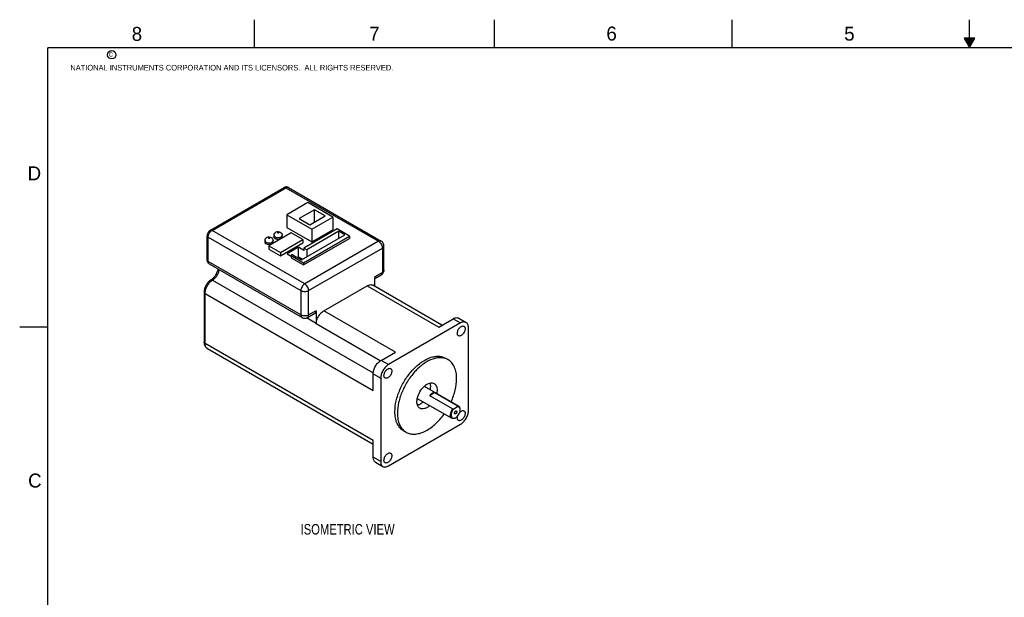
# Model space of a CAD drawing. Header units: inches. Extents: x 0 to 34, y 0 to 22.
# Tile 2 of 13: x 0 to 17.6, y 11.7 to 22. Entities that reach past the tile are written whole.
import ezdxf

# ---------------------------------------------------------------- set-up
doc = ezdxf.new("R2010")
doc.units = ezdxf.units.IN
doc.header["$LTSCALE"] = 1.87
doc.header["$MEASUREMENT"] = 0
doc.layers.get('0').update_dxf_attribs({"linetype": 'CONTINUOUS'})
doc.layers.add('DETAIL', color=7, linetype='CONTINUOUS')
doc.styles.get("Standard").update_dxf_attribs({"font": 'txt', "width": 0.8})
doc.styles.add('TEXTSTYLE_2', font='txt')

msp = doc.modelspace()

# ---------------------------------------------------------------- linework, layer by layer
at = {"color": 2, "linetype": 'CONTINUOUS'}
for p, q in [((4.2, 21.5), (4.2, 22)), ((8.5, 21.5), (8.5, 22)), ((12.75, 21.5), (12.75, 22)), ((17, 21.5), (17, 22)), ((16.902, 21.67), (17, 21.5)), ((17.098, 21.67), (16.902, 21.67)), ((16.908, 21.66), (17.092, 21.66)), ((16.913, 21.65), (17.087, 21.65)), ((16.919, 21.64), (17.081, 21.64)), ((16.925, 21.63), (17.075, 21.63)), ((16.931, 21.62), (17.069, 21.62)), ((16.937, 21.61), (17.064, 21.61)), ((16.942, 21.6), (17.058, 21.6)), ((16.948, 21.59), (17.052, 21.59)), ((16.954, 21.58), (17.046, 21.58)), ((16.96, 21.57), (17.04, 21.57)), ((16.965, 21.56), (17.035, 21.56)), ((16.971, 21.55), (17.029, 21.55)), ((16.977, 21.54), (17.023, 21.54)), ((16.983, 21.53), (17.017, 21.53)), ((16.988, 21.52), (17.012, 21.52)), ((16.994, 21.51), (17.006, 21.51)), ((17, 21.5), (17.098, 21.67)), ((0, 16.5), (0.5, 16.5))]:
    msp.add_line(p, q, dxfattribs=at)
at = {"color": 7, "linetype": 'CONTINUOUS'}
for p, q in [((3.414, 18.232), (4.733, 18.994)), ((3.443, 18.229), (4.763, 18.991)), ((4.763, 18.991), (6.422, 18.033)), ((4.812, 18.996), (6.471, 18.038)), ((5.16, 18.725), (4.781, 18.507)), ((5.605, 18.468), (5.16, 18.725)), ((4.781, 18.507), (4.781, 18.28)), ((4.781, 18.507), (5.226, 18.249)), ((5.277, 18.599), (5, 18.439)), ((5.277, 18.378), (5.277, 18.599)), ((5.469, 18.488), (5.277, 18.599)), ((5, 18.439), (5.192, 18.329)), ((5.192, 18.329), (5.469, 18.488)), ((5.226, 18.249), (5.605, 18.468)), ((5.605, 18.468), (5.605, 18.241)), ((5.102, 17.271), (3.443, 18.229)), ((4.857, 18.184), (4.458, 17.953)), ((4.781, 18.28), (5.226, 18.023)), ((5.066, 18.064), (4.857, 18.184)), ((5.682, 18.255), (5.088, 17.912)), ((5.712, 18.212), (5.14, 17.882)), ((5.226, 18.249), (5.226, 18.023)), ((5.226, 18.023), (5.605, 18.241)), ((5.905, 18.126), (5.682, 18.255)), ((5.712, 18.088), (5.712, 18.212)), ((5.819, 18.15), (5.712, 18.212)), ((3.356, 17.696), (3.356, 18.133)), ((3.374, 17.672), (3.374, 18.109)), ((3.374, 18.109), (5.033, 17.151)), ((4.391, 18.014), (4.391, 18.047)), ((4.535, 18.014), (4.535, 18.047)), ((4.554, 18.108), (4.554, 18.141)), ((4.666, 17.833), (5.066, 18.064)), ((4.666, 17.773), (5.066, 18.004)), ((4.698, 18.108), (4.698, 18.141)), ((5.041, 17.701), (5.819, 18.15)), ((5.066, 18.064), (5.066, 18.004)), ((5.081, 17.65), (5.905, 18.126)), ((5.081, 17.61), (5.905, 18.086)), ((6.422, 18.033), (5.102, 17.271)), ((5.905, 18.126), (5.905, 18.086)), ((4.458, 17.953), (4.458, 17.894)), ((4.458, 17.953), (4.666, 17.833)), ((4.458, 17.894), (4.666, 17.773)), ((4.666, 17.833), (4.666, 17.773)), ((4.99, 17.928), (4.787, 17.81)), ((4.787, 17.81), (4.858, 17.769)), ((4.99, 17.754), (4.99, 17.928)), ((5.088, 17.871), (4.99, 17.928)), ((5.088, 17.912), (5.088, 17.871)), ((5.14, 17.882), (5.088, 17.912)), ((5.14, 17.882), (5.14, 17.758)), ((5.172, 17.151), (6.492, 17.913)), ((6.492, 17.913), (6.492, 17.475)), ((6.52, 17.516), (6.52, 17.953)), ((5.033, 16.714), (3.374, 17.672)), ((3.394, 17.627), (5.053, 16.669)), ((4.884, 17.794), (4.858, 17.779)), ((4.858, 17.779), (4.858, 17.739)), ((4.858, 17.779), (5.081, 17.65)), ((4.858, 17.739), (5.081, 17.61)), ((4.884, 17.794), (4.936, 17.764)), ((4.936, 17.764), (4.934, 17.762)), ((4.934, 17.762), (5.041, 17.701)), ((4.936, 17.761), (4.936, 17.764)), ((4.969, 17.742), (4.99, 17.754)), ((4.99, 17.754), (5.062, 17.713)), ((5.081, 17.65), (5.081, 17.61)), ((6.492, 17.475), (6.359, 17.399)), ((3.452, 17.338), (6.329, 15.677)), ((6.359, 17.365), (6.471, 17.43)), ((6.359, 17.224), (6.359, 17.399)), ((3.301, 17.125), (3.301, 16.229)), ((3.318, 16.205), (3.318, 17.1)), ((3.318, 17.1), (6.327, 15.363)), ((5.033, 17.151), (5.033, 16.714)), ((5.172, 16.714), (5.172, 17.151)), ((5.444, 16.79), (6.22, 17.238)), ((6.22, 17.238), (7.5, 16.499)), ((7.558, 16.532), (6.318, 17.248)), ((5.152, 16.669), (5.285, 16.745)), ((5.305, 16.79), (5.172, 16.714)), ((5.305, 16.79), (5.305, 16.561)), ((6.725, 16.051), (5.444, 16.79)), ((5.305, 16.561), (5.133, 16.661)), ((7.892, 16.571), (6.6, 15.825)), ((7.5, 16.499), (7.758, 16.648)), ((7.758, 16.648), (7.892, 16.571)), ((7.857, 16.657), (7.99, 16.58)), ((6.453, 15.892), (5.305, 16.555)), ((8.031, 14.999), (8.031, 16.49)), ((6.327, 14.467), (3.318, 16.205)), ((3.359, 16.115), (6.327, 14.401)), ((6.467, 15.902), (6.725, 16.051)), ((6.6, 15.825), (6.467, 15.902)), ((7.621, 15.941), (7.666, 15.915)), ((6.327, 15.661), (6.461, 15.584)), ((6.327, 15.363), (6.327, 15.661)), ((6.461, 15.584), (6.461, 14.092)), ((7.242, 15.438), (7.858, 15.082)), ((7.117, 15.221), (7.733, 14.865)), ((7.433, 15.324), (7.338, 15.269)), ((7.748, 15.032), (7.338, 15.269)), ((7.433, 15.324), (7.843, 15.087)), ((7.77, 15.037), (7.836, 15.075)), ((7.858, 15.082), (7.843, 15.087)), ((6.6, 14.012), (7.892, 14.758)), ((6.871, 14.642), (6.916, 14.616)), ((6.327, 14.169), (6.327, 14.467)), ((6.461, 14.092), (6.327, 14.169)), ((6.368, 14.079), (6.502, 14.002))]:
    msp.add_line(p, q, dxfattribs=at)
at = {"color": 7, "linetype": 'CONTINUOUS', "const_width": 0.02}
for points in [[(0.5, 21.5), (0.5, 0.5)], [(33.5, 21.5), (0.5, 21.5)]]:
    msp.add_lwpolyline(points, dxfattribs=at)
at = {"color": 2, "linetype": 'CONTINUOUS'}
msp.add_circle((1.648, 21.373), 0.0754, dxfattribs=at)
at = {"color": 7, "linetype": 'CONTINUOUS'}
for centre, radius, start, end in [((6.422, 17.953), 0.0984, 360, 59.9984), ((6.422, 17.516), 0.0984, 299.9992, 0.0022), ((5.102, 16.754), 0.0984, 239.9984, 300.0016), ((5.128, 16.561), 0.177, 358.1229, 359.9912), ((7.464, 15.191), 0.332, 130.1886, 132.1772), ((7.441, 15.152), 0.332, 167.8219, 169.9036), ((7.783, 15.017), 0.101, 359.9406, 4.7183), ((7.766, 14.905), 0.0413, 219.9951, 229.7414)]:
    msp.add_arc(centre, radius, start, end, dxfattribs=at)
for points in [[(4.754, 19.003), (4.747, 19.001), (4.74, 18.998), (4.733, 18.994)], [(4.775, 19.006), (4.768, 19.006), (4.761, 19.005), (4.754, 19.003)], [(7.748, 15.032), (7.756, 15.033), (7.763, 15.035), (7.77, 15.037)]]:
    msp.add_open_spline(points, degree=3, dxfattribs=at)
for points, knots in [([(4.733, 18.994), (4.737, 18.996), (4.748, 18.998), (4.758, 18.994), (4.763, 18.991)], [0, 0, 0, 0, 0.449237, 1, 1, 1, 1]), ([(4.763, 18.991), (4.767, 18.994), (4.776, 18.998), (4.789, 19.001), (4.801, 19.001), (4.809, 18.998), (4.812, 18.996)], [0, 0, 0, 0, 0.289706, 0.549092, 0.78222, 1, 1, 1, 1]), ([(4.812, 18.996), (4.809, 18.998), (4.798, 19.003), (4.784, 19.006), (4.775, 19.006)], [0, 0, 0, 0, 0.251703, 1, 1, 1, 1]), ([(3.414, 18.232), (3.397, 18.222), (3.368, 18.192), (3.356, 18.153), (3.356, 18.133)], [0, 0, 0, 0, 0.500041, 1, 1, 1, 1]), ([(3.374, 18.109), (3.374, 18.12), (3.378, 18.144), (3.393, 18.178), (3.415, 18.208), (3.433, 18.224), (3.443, 18.229)], [0, 0, 0, 0, 0.237232, 0.499994, 0.762759, 1, 1, 1, 1]), ([(3.443, 18.229), (3.438, 18.232), (3.429, 18.236), (3.418, 18.234), (3.414, 18.232)], [0, 0, 0, 0, 0.550763, 1, 1, 1, 1]), ([(4.554, 18.141), (4.554, 18.153), (4.562, 18.178), (4.591, 18.203), (4.629, 18.21), (4.654, 18.203), (4.664, 18.197)], [0, 0, 0, 0, 0.249281, 0.498579, 0.749539, 1, 1, 1, 1]), ([(4.635, 18.194), (4.632, 18.196), (4.627, 18.196), (4.621, 18.196), (4.617, 18.194), (4.614, 18.192), (4.613, 18.189), (4.614, 18.186), (4.616, 18.184), (4.617, 18.184)], [0, 0, 0, 0, 0.290855, 0.444833, 0.583892, 0.69846, 0.791904, 0.885437, 1, 1, 1, 1]), ([(4.617, 18.184), (4.619, 18.182), (4.624, 18.181), (4.631, 18.182), (4.635, 18.183), (4.638, 18.186), (4.639, 18.189), (4.638, 18.192), (4.636, 18.193), (4.635, 18.194)], [0, 0, 0, 0, 0.290855, 0.444833, 0.583892, 0.69846, 0.791904, 0.885437, 1, 1, 1, 1]), ([(4.664, 18.197), (4.674, 18.191), (4.691, 18.175), (4.698, 18.152), (4.698, 18.141)], [0, 0, 0, 0, 0.499821, 1, 1, 1, 1]), ([(3.356, 18.133), (3.356, 18.128), (3.36, 18.118), (3.369, 18.112), (3.374, 18.109)], [0, 0, 0, 0, 0.449251, 1, 1, 1, 1]), ([(4.391, 18.047), (4.391, 18.059), (4.399, 18.084), (4.428, 18.109), (4.466, 18.116), (4.491, 18.109), (4.502, 18.103)], [0, 0, 0, 0, 0.249281, 0.498579, 0.749539, 1, 1, 1, 1]), ([(4.391, 18.047), (4.391, 18.044), (4.392, 18.038), (4.398, 18.027), (4.406, 18.021), (4.412, 18.017)], [0, 0, 0, 0, 0.218407, 0.452261, 1, 1, 1, 1]), ([(4.412, 17.985), (4.406, 17.988), (4.398, 17.995), (4.392, 18.006), (4.391, 18.012), (4.391, 18.014)], [0, 0, 0, 0, 0.547764, 0.781613, 1, 1, 1, 1]), ([(4.412, 18.017), (4.421, 18.012), (4.442, 18.005), (4.474, 18.004), (4.504, 18.011), (4.521, 18.021), (4.527, 18.028)], [0, 0, 0, 0, 0.248757, 0.523174, 0.784408, 1, 1, 1, 1]), ([(4.509, 17.983), (4.502, 17.979), (4.486, 17.974), (4.46, 17.972), (4.435, 17.975), (4.419, 17.981), (4.412, 17.985)], [0, 0, 0, 0, 0.242293, 0.505085, 0.765114, 1, 1, 1, 1]), ([(4.472, 18.1), (4.469, 18.101), (4.464, 18.102), (4.458, 18.102), (4.454, 18.1), (4.451, 18.098), (4.45, 18.095), (4.451, 18.091), (4.453, 18.09), (4.454, 18.089)], [0, 0, 0, 0, 0.290855, 0.444833, 0.583892, 0.69846, 0.791904, 0.885437, 1, 1, 1, 1]), ([(4.454, 18.089), (4.457, 18.088), (4.462, 18.087), (4.468, 18.088), (4.472, 18.089), (4.475, 18.091), (4.476, 18.095), (4.475, 18.098), (4.473, 18.099), (4.472, 18.1)], [0, 0, 0, 0, 0.290855, 0.444833, 0.583892, 0.69846, 0.791904, 0.885437, 1, 1, 1, 1]), ([(4.502, 18.103), (4.511, 18.097), (4.529, 18.081), (4.535, 18.058), (4.535, 18.047)], [0, 0, 0, 0, 0.499821, 1, 1, 1, 1]), ([(4.535, 18.014), (4.535, 18.009), (4.531, 17.999), (4.523, 17.991), (4.518, 17.988)], [0, 0, 0, 0, 0.456866, 1, 1, 1, 1]), ([(4.527, 18.028), (4.529, 18.03), (4.533, 18.036), (4.535, 18.043), (4.535, 18.047)], [0, 0, 0, 0, 0.523415, 1, 1, 1, 1]), ([(4.554, 18.141), (4.554, 18.137), (4.556, 18.13), (4.559, 18.124), (4.562, 18.122)], [0, 0, 0, 0, 0.4765, 1, 1, 1, 1]), ([(4.575, 18.079), (4.569, 18.082), (4.561, 18.089), (4.555, 18.1), (4.554, 18.106), (4.554, 18.108)], [0, 0, 0, 0, 0.547764, 0.781613, 1, 1, 1, 1]), ([(4.562, 18.122), (4.563, 18.121), (4.567, 18.117), (4.571, 18.113), (4.575, 18.111)], [0, 0, 0, 0, 0.234375, 1, 1, 1, 1]), ([(4.575, 18.111), (4.586, 18.105), (4.613, 18.098), (4.646, 18.099), (4.671, 18.108), (4.685, 18.116), (4.695, 18.127), (4.698, 18.136), (4.698, 18.141)], [0, 0, 0, 0, 0.269871, 0.561315, 0.695455, 0.813132, 0.912848, 1, 1, 1, 1]), ([(4.672, 18.077), (4.665, 18.073), (4.649, 18.068), (4.623, 18.066), (4.598, 18.069), (4.582, 18.075), (4.575, 18.079)], [0, 0, 0, 0, 0.242293, 0.505085, 0.765114, 1, 1, 1, 1]), ([(4.698, 18.108), (4.698, 18.103), (4.694, 18.093), (4.686, 18.085), (4.681, 18.082)], [0, 0, 0, 0, 0.456866, 1, 1, 1, 1]), ([(6.471, 18.038), (6.468, 18.04), (6.461, 18.043), (6.448, 18.043), (6.435, 18.04), (6.426, 18.036), (6.422, 18.033)], [0, 0, 0, 0, 0.217711, 0.450934, 0.71029, 1, 1, 1, 1]), ([(6.422, 18.033), (6.432, 18.027), (6.451, 18.012), (6.472, 17.982), (6.487, 17.948), (6.492, 17.924), (6.492, 17.913)], [0, 0, 0, 0, 0.237241, 0.500006, 0.762768, 1, 1, 1, 1]), ([(6.492, 17.913), (6.496, 17.915), (6.504, 17.921), (6.513, 17.93), (6.519, 17.941), (6.52, 17.949), (6.52, 17.953)], [0, 0, 0, 0, 0.289701, 0.549053, 0.782279, 1, 1, 1, 1]), ([(3.356, 17.696), (3.356, 17.682), (3.362, 17.654), (3.382, 17.633), (3.394, 17.627)], [0, 0, 0, 0, 0.499475, 1, 1, 1, 1]), ([(3.374, 17.672), (3.369, 17.674), (3.36, 17.681), (3.356, 17.691), (3.356, 17.696)], [0, 0, 0, 0, 0.550749, 1, 1, 1, 1]), ([(3.394, 17.627), (3.391, 17.628), (3.385, 17.633), (3.378, 17.644), (3.374, 17.657), (3.374, 17.667), (3.374, 17.672)], [0, 0, 0, 0, 0.217786, 0.450915, 0.710299, 1, 1, 1, 1]), ([(3.44, 17.353), (3.453, 17.364), (3.479, 17.389), (3.512, 17.433), (3.537, 17.483), (3.549, 17.518), (3.553, 17.535)], [0, 0, 0, 0, 0.23501, 0.492133, 0.753164, 1, 1, 1, 1]), ([(3.452, 17.338), (3.467, 17.348), (3.496, 17.372), (3.531, 17.416), (3.558, 17.468), (3.57, 17.505), (3.573, 17.524)], [0, 0, 0, 0, 0.233836, 0.489917, 0.751364, 1, 1, 1, 1]), ([(6.492, 17.475), (6.492, 17.47), (6.491, 17.461), (6.487, 17.448), (6.481, 17.437), (6.474, 17.432), (6.471, 17.43)], [0, 0, 0, 0, 0.289706, 0.549059, 0.782283, 1, 1, 1, 1]), ([(6.52, 17.516), (6.52, 17.512), (6.519, 17.504), (6.513, 17.493), (6.504, 17.483), (6.496, 17.478), (6.492, 17.475)], [0, 0, 0, 0, 0.217721, 0.450947, 0.710299, 1, 1, 1, 1]), ([(3.422, 17.341), (3.404, 17.33), (3.371, 17.302), (3.333, 17.248), (3.308, 17.188), (3.301, 17.145), (3.301, 17.125)], [0, 0, 0, 0, 0.244037, 0.501347, 0.757819, 1, 1, 1, 1]), ([(3.318, 17.1), (3.318, 17.121), (3.325, 17.164), (3.349, 17.225), (3.386, 17.281), (3.417, 17.313), (3.435, 17.326)], [0, 0, 0, 0, 0.232937, 0.490618, 0.753317, 1, 1, 1, 1]), ([(3.422, 17.341), (3.424, 17.342), (3.43, 17.346), (3.435, 17.35), (3.44, 17.353)], [0, 0, 0, 0, 0.240435, 1, 1, 1, 1]), ([(3.452, 17.338), (3.447, 17.341), (3.437, 17.345), (3.426, 17.344), (3.422, 17.341)], [0, 0, 0, 0, 0.557124, 1, 1, 1, 1]), ([(3.435, 17.326), (3.436, 17.327), (3.442, 17.332), (3.447, 17.336), (3.452, 17.338)], [0, 0, 0, 0, 0.255489, 1, 1, 1, 1]), ([(5.102, 17.271), (5.093, 17.266), (5.074, 17.25), (5.052, 17.22), (5.037, 17.186), (5.033, 17.162), (5.033, 17.151)], [0, 0, 0, 0, 0.237241, 0.500006, 0.762768, 1, 1, 1, 1]), ([(5.152, 17.219), (5.145, 17.23), (5.131, 17.25), (5.112, 17.266), (5.102, 17.271)], [0, 0, 0, 0, 0.525565, 1, 1, 1, 1]), ([(3.301, 17.125), (3.301, 17.12), (3.305, 17.11), (3.313, 17.103), (3.318, 17.1)], [0, 0, 0, 0, 0.449251, 1, 1, 1, 1]), ([(5.033, 17.151), (5.043, 17.145), (5.066, 17.137), (5.09, 17.134), (5.102, 17.134)], [0, 0, 0, 0, 0.474435, 1, 1, 1, 1]), ([(5.102, 17.134), (5.115, 17.134), (5.139, 17.137), (5.162, 17.145), (5.172, 17.151)], [0, 0, 0, 0, 0.525565, 1, 1, 1, 1]), ([(5.172, 17.151), (5.172, 17.162), (5.168, 17.186), (5.158, 17.208), (5.152, 17.219)], [0, 0, 0, 0, 0.474429, 1, 1, 1, 1]), ([(6.22, 17.238), (6.228, 17.243), (6.246, 17.251), (6.272, 17.258), (6.297, 17.257), (6.312, 17.252), (6.318, 17.248)], [0, 0, 0, 0, 0.289735, 0.54909, 0.782216, 1, 1, 1, 1]), ([(5.305, 16.79), (5.305, 16.785), (5.304, 16.776), (5.3, 16.763), (5.294, 16.752), (5.288, 16.747), (5.285, 16.745)], [0, 0, 0, 0, 0.289704, 0.54909, 0.782217, 1, 1, 1, 1]), ([(5.305, 16.561), (5.306, 16.583), (5.317, 16.629), (5.347, 16.693), (5.389, 16.75), (5.425, 16.779), (5.444, 16.79)], [0, 0, 0, 0, 0.241653, 0.504371, 0.764803, 1, 1, 1, 1]), ([(5.033, 16.714), (5.033, 16.709), (5.034, 16.699), (5.037, 16.686), (5.044, 16.675), (5.05, 16.67), (5.053, 16.669)], [0, 0, 0, 0, 0.289706, 0.549059, 0.782283, 1, 1, 1, 1]), ([(5.102, 16.697), (5.09, 16.697), (5.066, 16.7), (5.043, 16.708), (5.033, 16.714)], [0, 0, 0, 0, 0.525565, 1, 1, 1, 1]), ([(5.172, 16.714), (5.162, 16.708), (5.139, 16.7), (5.115, 16.697), (5.102, 16.697)], [0, 0, 0, 0, 0.474435, 1, 1, 1, 1]), ([(5.152, 16.669), (5.155, 16.67), (5.161, 16.675), (5.167, 16.686), (5.171, 16.699), (5.172, 16.709), (5.172, 16.714)], [0, 0, 0, 0, 0.217717, 0.450941, 0.710294, 1, 1, 1, 1]), ([(7.758, 16.648), (7.767, 16.653), (7.784, 16.661), (7.811, 16.667), (7.835, 16.667), (7.85, 16.661), (7.857, 16.657)], [0, 0, 0, 0, 0.289782, 0.549078, 0.782231, 1, 1, 1, 1]), ([(7.99, 16.58), (7.984, 16.584), (7.969, 16.589), (7.944, 16.59), (7.918, 16.584), (7.901, 16.575), (7.892, 16.571)], [0, 0, 0, 0, 0.217769, 0.450922, 0.710218, 1, 1, 1, 1]), ([(8.031, 16.49), (8.031, 16.5), (8.03, 16.519), (8.022, 16.545), (8.009, 16.566), (7.997, 16.577), (7.99, 16.58)], [0, 0, 0, 0, 0.289777, 0.54907, 0.782226, 1, 1, 1, 1]), ([(7.833, 16.387), (7.833, 16.396), (7.835, 16.414), (7.844, 16.44), (7.857, 16.465), (7.874, 16.487), (7.894, 16.504), (7.914, 16.515), (7.934, 16.519), (7.947, 16.516), (7.951, 16.513)], [0, 0, 0, 0, 0.128826, 0.27057, 0.417883, 0.562384, 0.696203, 0.813595, 0.913067, 1, 1, 1, 1]), ([(7.972, 16.468), (7.972, 16.459), (7.969, 16.442), (7.961, 16.416), (7.947, 16.391), (7.93, 16.369), (7.91, 16.351), (7.89, 16.34), (7.87, 16.336), (7.858, 16.34), (7.853, 16.342)], [0, 0, 0, 0, 0.128826, 0.27057, 0.417883, 0.562384, 0.696203, 0.813595, 0.913067, 1, 1, 1, 1]), ([(7.951, 16.513), (7.955, 16.511), (7.961, 16.506), (7.967, 16.495), (7.971, 16.482), (7.972, 16.473), (7.972, 16.468)], [0, 0, 0, 0, 0.217766, 0.450897, 0.71037, 1, 1, 1, 1]), ([(3.301, 16.229), (3.301, 16.206), (3.307, 16.172), (3.332, 16.134), (3.349, 16.12), (3.359, 16.115)], [0, 0, 0, 0, 0.504658, 0.752433, 1, 1, 1, 1]), ([(3.318, 16.205), (3.313, 16.208), (3.305, 16.214), (3.301, 16.224), (3.301, 16.229)], [0, 0, 0, 0, 0.550749, 1, 1, 1, 1]), ([(7.853, 16.342), (7.85, 16.344), (7.844, 16.349), (7.837, 16.36), (7.833, 16.373), (7.833, 16.382), (7.833, 16.387)], [0, 0, 0, 0, 0.217766, 0.450897, 0.71037, 1, 1, 1, 1]), ([(3.359, 16.115), (3.352, 16.118), (3.34, 16.129), (3.327, 16.15), (3.319, 16.176), (3.318, 16.195), (3.318, 16.205)], [0, 0, 0, 0, 0.217786, 0.450919, 0.710284, 1, 1, 1, 1]), ([(6.327, 15.661), (6.327, 15.684), (6.336, 15.732), (6.366, 15.799), (6.409, 15.859), (6.447, 15.89), (6.467, 15.902)], [0, 0, 0, 0, 0.237224, 0.499994, 0.762767, 1, 1, 1, 1]), ([(6.716, 14.985), (6.716, 15.049), (6.734, 15.184), (6.801, 15.382), (6.904, 15.572), (7.035, 15.74), (7.183, 15.871), (7.317, 15.945), (7.422, 15.973), (7.495, 15.978), (7.562, 15.968), (7.603, 15.951), (7.621, 15.941)], [0, 0, 0, 0, 0.128681, 0.270271, 0.417428, 0.561778, 0.69545, 0.812715, 0.86468, 0.912513, 0.957141, 1, 1, 1, 1]), ([(7.666, 15.915), (7.647, 15.926), (7.606, 15.943), (7.539, 15.952), (7.467, 15.947), (7.362, 15.919), (7.228, 15.846), (7.079, 15.714), (6.948, 15.547), (6.845, 15.356), (6.778, 15.158), (6.76, 15.023), (6.76, 14.959)], [0, 0, 0, 0, 0.042859, 0.087488, 0.135322, 0.187287, 0.304553, 0.438224, 0.582572, 0.729727, 0.871318, 1, 1, 1, 1]), ([(7.821, 15.572), (7.821, 15.61), (7.815, 15.682), (7.786, 15.781), (7.737, 15.862), (7.69, 15.901), (7.666, 15.915)], [0, 0, 0, 0, 0.289809, 0.549046, 0.782229, 1, 1, 1, 1]), ([(6.6, 15.825), (6.58, 15.813), (6.543, 15.782), (6.499, 15.722), (6.47, 15.655), (6.461, 15.606), (6.461, 15.584)], [0, 0, 0, 0, 0.237233, 0.500006, 0.762776, 1, 1, 1, 1]), ([(6.52, 15.63), (6.52, 15.638), (6.523, 15.656), (6.531, 15.682), (6.545, 15.707), (6.562, 15.729), (6.582, 15.746), (6.602, 15.757), (6.622, 15.761), (6.634, 15.758), (6.639, 15.755)], [0, 0, 0, 0, 0.128826, 0.27057, 0.417883, 0.562384, 0.696203, 0.813595, 0.913067, 1, 1, 1, 1]), ([(6.659, 15.71), (6.659, 15.702), (6.657, 15.684), (6.648, 15.658), (6.635, 15.633), (6.618, 15.611), (6.598, 15.594), (6.578, 15.583), (6.558, 15.579), (6.546, 15.582), (6.541, 15.585)], [0, 0, 0, 0, 0.128826, 0.27057, 0.417883, 0.562384, 0.696203, 0.813595, 0.913067, 1, 1, 1, 1]), ([(6.639, 15.755), (6.642, 15.753), (6.648, 15.748), (6.655, 15.738), (6.659, 15.725), (6.659, 15.715), (6.659, 15.71)], [0, 0, 0, 0, 0.217766, 0.450897, 0.71037, 1, 1, 1, 1]), ([(6.541, 15.585), (6.537, 15.587), (6.531, 15.592), (6.525, 15.602), (6.521, 15.615), (6.52, 15.625), (6.52, 15.63)], [0, 0, 0, 0, 0.217766, 0.450897, 0.71037, 1, 1, 1, 1]), ([(7.723, 15.161), (7.754, 15.228), (7.801, 15.363), (7.821, 15.504), (7.821, 15.572)], [0, 0, 0, 0, 0.524323, 1, 1, 1, 1]), ([(7.117, 15.222), (7.126, 15.263), (7.158, 15.342), (7.21, 15.409), (7.241, 15.437)], [0, 0, 0, 0, 0.499993, 1, 1, 1, 1]), ([(7.25, 15.445), (7.264, 15.457), (7.292, 15.477), (7.338, 15.496), (7.381, 15.501), (7.407, 15.493), (7.418, 15.487)], [0, 0, 0, 0, 0.300756, 0.565109, 0.794041, 1, 1, 1, 1]), ([(7.356, 15.436), (7.356, 15.441), (7.355, 15.461), (7.352, 15.482), (7.347, 15.495)], [0, 0, 0, 0, 0.26666, 1, 1, 1, 1]), ([(7.35, 15.376), (7.351, 15.381), (7.354, 15.401), (7.356, 15.421), (7.356, 15.436)], [0, 0, 0, 0, 0.26081, 1, 1, 1, 1]), ([(7.418, 15.487), (7.427, 15.482), (7.442, 15.468), (7.459, 15.441), (7.469, 15.407), (7.471, 15.383), (7.471, 15.37)], [0, 0, 0, 0, 0.217773, 0.450931, 0.710228, 1, 1, 1, 1]), ([(7.471, 15.37), (7.471, 15.365), (7.471, 15.345), (7.468, 15.325), (7.465, 15.31)], [0, 0, 0, 0, 0.238867, 1, 1, 1, 1]), ([(7.11, 15.161), (7.11, 15.165), (7.11, 15.182), (7.112, 15.198), (7.115, 15.21)], [0, 0, 0, 0, 0.240427, 1, 1, 1, 1]), ([(7.163, 15.044), (7.155, 15.049), (7.139, 15.062), (7.122, 15.09), (7.112, 15.124), (7.11, 15.148), (7.11, 15.161)], [0, 0, 0, 0, 0.217773, 0.450931, 0.710228, 1, 1, 1, 1]), ([(7.12, 15.101), (7.138, 15.105), (7.176, 15.12), (7.208, 15.145), (7.224, 15.159)], [0, 0, 0, 0, 0.462929, 1, 1, 1, 1]), ([(7.433, 15.324), (7.417, 15.327), (7.389, 15.317), (7.359, 15.294), (7.344, 15.278), (7.338, 15.269)], [0, 0, 0, 0, 0.430234, 0.701702, 1, 1, 1, 1]), ([(6.871, 14.642), (6.846, 14.656), (6.8, 14.695), (6.751, 14.775), (6.721, 14.875), (6.716, 14.947), (6.716, 14.985)], [0, 0, 0, 0, 0.217769, 0.45095, 0.710189, 1, 1, 1, 1]), ([(7.339, 15.093), (7.324, 15.079), (7.295, 15.057), (7.248, 15.036), (7.202, 15.03), (7.174, 15.038), (7.163, 15.044)], [0, 0, 0, 0, 0.302356, 0.567744, 0.796113, 1, 1, 1, 1]), ([(7.748, 15.032), (7.736, 15.016), (7.716, 14.981), (7.707, 14.941), (7.707, 14.923)], [0, 0, 0, 0, 0.523678, 1, 1, 1, 1]), ([(7.77, 15.037), (7.759, 15.025), (7.74, 14.998), (7.726, 14.96), (7.721, 14.93), (7.722, 14.905), (7.728, 14.887), (7.735, 14.879)], [0, 0, 0, 0, 0.284982, 0.564661, 0.692521, 0.808241, 1, 1, 1, 1]), ([(7.782, 14.958), (7.782, 14.963), (7.785, 14.974), (7.792, 14.985), (7.8, 14.992), (7.806, 14.996), (7.812, 14.997), (7.816, 14.996), (7.818, 14.995)], [0, 0, 0, 0, 0.269931, 0.561325, 0.69547, 0.813141, 0.912853, 1, 1, 1, 1]), ([(7.824, 14.982), (7.824, 14.976), (7.821, 14.965), (7.813, 14.954), (7.805, 14.947), (7.799, 14.943), (7.793, 14.942), (7.79, 14.943), (7.788, 14.944)], [0, 0, 0, 0, 0.269931, 0.561325, 0.69547, 0.813141, 0.912853, 1, 1, 1, 1]), ([(7.803, 14.876), (7.814, 14.882), (7.836, 14.901), (7.862, 14.936), (7.879, 14.975), (7.884, 15.003), (7.884, 15.017)], [0, 0, 0, 0, 0.23721, 0.499985, 0.76277, 1, 1, 1, 1]), ([(7.818, 14.995), (7.82, 14.994), (7.823, 14.99), (7.824, 14.985), (7.824, 14.982)], [0, 0, 0, 0, 0.449244, 1, 1, 1, 1]), ([(7.836, 15.075), (7.837, 15.076), (7.839, 15.08), (7.842, 15.084), (7.843, 15.087)], [0, 0, 0, 0, 0.255669, 1, 1, 1, 1]), ([(7.884, 15.025), (7.883, 15.032), (7.881, 15.046), (7.87, 15.063), (7.854, 15.074), (7.842, 15.075), (7.836, 15.075)], [0, 0, 0, 0, 0.28523, 0.531721, 0.759907, 1, 1, 1, 1]), ([(7.884, 15.025), (7.884, 15.031), (7.883, 15.043), (7.878, 15.06), (7.87, 15.073), (7.862, 15.08), (7.858, 15.082)], [0, 0, 0, 0, 0.289717, 0.549064, 0.782171, 1, 1, 1, 1]), ([(7.875, 14.971), (7.881, 14.977), (7.894, 14.988), (7.914, 15), (7.934, 15.004), (7.946, 15), (7.951, 14.998)], [0, 0, 0, 0, 0.305939, 0.574352, 0.801616, 1, 1, 1, 1]), ([(7.892, 14.758), (7.912, 14.769), (7.949, 14.8), (7.993, 14.86), (8.023, 14.928), (8.031, 14.976), (8.031, 14.999)], [0, 0, 0, 0, 0.237233, 0.500006, 0.762776, 1, 1, 1, 1]), ([(7.951, 14.998), (7.955, 14.996), (7.961, 14.991), (7.967, 14.98), (7.971, 14.967), (7.972, 14.958), (7.972, 14.953)], [0, 0, 0, 0, 0.217766, 0.450897, 0.71037, 1, 1, 1, 1]), ([(6.76, 14.959), (6.76, 14.921), (6.766, 14.849), (6.795, 14.75), (6.845, 14.669), (6.891, 14.63), (6.916, 14.616)], [0, 0, 0, 0, 0.289809, 0.549046, 0.782229, 1, 1, 1, 1]), ([(6.916, 14.616), (6.938, 14.603), (6.987, 14.584), (7.07, 14.578), (7.158, 14.593), (7.25, 14.628), (7.343, 14.683), (7.467, 14.782), (7.549, 14.875), (7.598, 14.943)], [0, 0, 0, 0, 0.093327, 0.192009, 0.300034, 0.419485, 0.550707, 0.692701, 1, 1, 1, 1]), ([(7.733, 14.865), (7.729, 14.868), (7.722, 14.874), (7.713, 14.888), (7.708, 14.904), (7.707, 14.916), (7.707, 14.923)], [0, 0, 0, 0, 0.217772, 0.450908, 0.710374, 1, 1, 1, 1]), ([(7.796, 14.872), (7.79, 14.868), (7.779, 14.863), (7.763, 14.859), (7.747, 14.86), (7.737, 14.863), (7.733, 14.865)], [0, 0, 0, 0, 0.289801, 0.549056, 0.782224, 1, 1, 1, 1]), ([(7.74, 14.874), (7.743, 14.871), (7.75, 14.867), (7.769, 14.863), (7.783, 14.866), (7.792, 14.87)], [0, 0, 0, 0, 0.22767, 0.462653, 1, 1, 1, 1]), ([(7.788, 14.944), (7.786, 14.945), (7.783, 14.95), (7.782, 14.955), (7.782, 14.958)], [0, 0, 0, 0, 0.449244, 1, 1, 1, 1]), ([(7.792, 14.87), (7.793, 14.871), (7.797, 14.872), (7.8, 14.874), (7.803, 14.876)], [0, 0, 0, 0, 0.24368, 1, 1, 1, 1]), ([(7.833, 14.872), (7.833, 14.875), (7.833, 14.886), (7.835, 14.897), (7.838, 14.906)], [0, 0, 0, 0, 0.235192, 1, 1, 1, 1]), ([(7.853, 14.827), (7.85, 14.829), (7.844, 14.834), (7.837, 14.845), (7.833, 14.858), (7.833, 14.867), (7.833, 14.872)], [0, 0, 0, 0, 0.217766, 0.450897, 0.71037, 1, 1, 1, 1]), ([(7.972, 14.953), (7.972, 14.944), (7.969, 14.926), (7.961, 14.9), (7.947, 14.875), (7.93, 14.853), (7.91, 14.836), (7.89, 14.825), (7.87, 14.821), (7.858, 14.824), (7.853, 14.827)], [0, 0, 0, 0, 0.128826, 0.27057, 0.417883, 0.562384, 0.696203, 0.813595, 0.913067, 1, 1, 1, 1]), ([(6.368, 14.079), (6.362, 14.083), (6.349, 14.093), (6.337, 14.114), (6.329, 14.14), (6.327, 14.159), (6.327, 14.169)], [0, 0, 0, 0, 0.217774, 0.45093, 0.710223, 1, 1, 1, 1]), ([(6.52, 14.114), (6.52, 14.123), (6.523, 14.141), (6.531, 14.167), (6.545, 14.192), (6.562, 14.214), (6.582, 14.231), (6.602, 14.242), (6.622, 14.246), (6.634, 14.243), (6.639, 14.24)], [0, 0, 0, 0, 0.128826, 0.27057, 0.417883, 0.562384, 0.696203, 0.813595, 0.913067, 1, 1, 1, 1]), ([(6.541, 14.069), (6.537, 14.071), (6.531, 14.076), (6.525, 14.087), (6.521, 14.1), (6.52, 14.109), (6.52, 14.114)], [0, 0, 0, 0, 0.217766, 0.450897, 0.71037, 1, 1, 1, 1]), ([(6.659, 14.195), (6.659, 14.186), (6.657, 14.169), (6.648, 14.143), (6.635, 14.118), (6.618, 14.096), (6.598, 14.078), (6.578, 14.067), (6.558, 14.063), (6.546, 14.067), (6.541, 14.069)], [0, 0, 0, 0, 0.128826, 0.27057, 0.417883, 0.562384, 0.696203, 0.813595, 0.913067, 1, 1, 1, 1]), ([(6.639, 14.24), (6.642, 14.238), (6.648, 14.233), (6.655, 14.222), (6.659, 14.209), (6.659, 14.2), (6.659, 14.195)], [0, 0, 0, 0, 0.217766, 0.450897, 0.71037, 1, 1, 1, 1]), ([(6.461, 14.092), (6.461, 14.082), (6.462, 14.063), (6.47, 14.037), (6.483, 14.016), (6.495, 14.006), (6.502, 14.002)], [0, 0, 0, 0, 0.289777, 0.54907, 0.782226, 1, 1, 1, 1]), ([(6.502, 14.002), (6.508, 13.998), (6.523, 13.993), (6.548, 13.992), (6.574, 13.999), (6.592, 14.007), (6.6, 14.012)], [0, 0, 0, 0, 0.217769, 0.450922, 0.710218, 1, 1, 1, 1])]:
    msp.add_open_spline(points, degree=3, knots=knots, dxfattribs=at)

# ---------------------------------------------------------------- texts
at = {"color": 2, "linetype": 'CONTINUOUS', "attachment_point": 1, "line_spacing_factor": 0.9, "style": 'TEXTSTYLE_2'}
for s, insert, char_height, width in [('8', (2.005, 21.871), 0.25, 0.25), ('7', (6.256, 21.874), 0.25, 0.25), ('6', (10.501, 21.877), 0.25, 0.25), ('5', (14.758, 21.875), 0.25, 0.25), ('c', (1.599, 21.439), 0.1, 0.1), ('NATIONAL INSTRUMENTS CORPORATION AND ITS LICENSORS.  ALL RIGHTS RESERVED.', (0.907, 21.191), 0.1, 7.3), ('D', (0.142, 19.375), 0.25, 0.25), ('C', (0.151, 13.875), 0.25, 0.25)]:
    msp.add_mtext(s, dxfattribs=dict(at, insert=insert, char_height=char_height, width=width))
at = {"layer": 'DETAIL', "color": 2, "linetype": 'CONTINUOUS', "insert": (5.028, 12.972), "char_height": 0.1875, "width": 2.1, "attachment_point": 1, "line_spacing_factor": 0.9}
msp.add_mtext('ISOMETRIC VIEW', dxfattribs=at)

doc.saveas('drawing.dxf')
